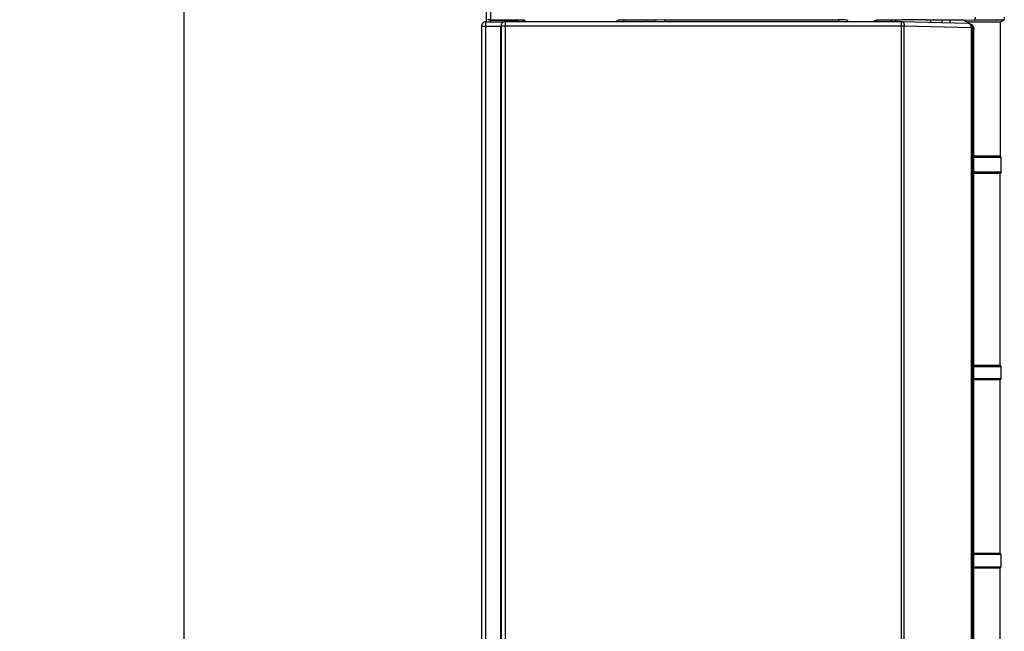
# Model space of a CAD drawing. Header units: millimetres. Extents: x -57 to 1892, y -935 to -279.
# Tile 23 of 40: x 1093 to 1161, y -434 to -392. Entities that reach past the tile are written whole.
import ezdxf

# ---------------------------------------------------------------- set-up
doc = ezdxf.new("R2010")
doc.units = ezdxf.units.MM
doc.header["$LTSCALE"] = 30.734
doc.header["$PDMODE"] = 3
doc.header["$PDSIZE"] = 2
doc.layers.get('0').update_dxf_attribs({"linetype": 'CONTINUOUS'})
doc.layers.get('Defpoints').update_dxf_attribs({"linetype": 'CONTINUOUS'})
for name, color, linetype in [('02___PRT_ALL_AXES', 7, 'CONTINUOUS'), ('03___PRT_ALL_CURVES', 7, 'CONTINUOUS'), ('ECAD_05030077', 7, 'CONTINUOUS'), ('标注', 2, 'CONTINUOUS')]:
    doc.layers.add(name, color=color, linetype=linetype)
doc.styles.get("Standard").update_dxf_attribs({"font": 'txt', "width": 0.707})
doc.dimstyles.get("Standard").update_dxf_attribs({"dimtxt": 10, "dimasz": 4, "dimexe": 2, "dimexo": 0, "dimtad": 0, "dimtih": 1, "dimtoh": 1, "dimdec": 1, "dimdsep": 46, "dimtxsty": 'Standard', "dimcen": 0.09, "dimclrd": 256, "dimclre": 256, "dimclrt": 256, "dimadec": 0, "dimazin": 0, "dimtp": 0.01, "dimtm": 0.01, "dimtfac": 1, "dimtdec": 1, "dimtofl": 0, "dimtmove": 0, "dimatfit": 3, "dimfxl": 0, "dimtolj": 1, "dimarcsym": 0})

# ---------------------------------------------------------------- blocks, each defined once
blk = doc.blocks.new('*D39')
at = {"layer": 'Defpoints', "color": 0}
for p in [(1125.944, -364.349), (1104.737, -614.349), (1125.944, -614.349)]:
    blk.add_point(p, dxfattribs=at)
at = {"layer": '标注', "lineweight": -2}
for p, q in [((1125.944, -364.349), (1102.737, -364.349)), ((1104.737, -368.349), (1104.737, -483.724)), ((1104.737, -610.349), (1104.737, -494.974)), ((1125.944, -614.349), (1102.737, -614.349))]:
    blk.add_line(p, q, dxfattribs=at)
at = {"layer": '标注'}
for points in [[(1105.404, -368.349), (1104.07, -368.349), (1104.737, -364.349)], [(1104.07, -610.349), (1105.404, -610.349), (1104.737, -614.349)]]:
    blk.add_solid(points, dxfattribs=at)
at = {"layer": '标注', "color": 0, "insert": (1104.737, -489.349), "char_height": 10, "attachment_point": 5}
blk.add_mtext('\\A1;{\\A1;250}', dxfattribs=at)

msp = doc.modelspace()

# ---------------------------------------------------------------- linework, layer by layer
at = {"color": 7, "linetype": 'Continuous'}
for p, q in [((1125.306, -392.647), (1125.306, -581.075)), ((1125.306, -392.647), (1126.644, -392.647)), ((1125.606, -581.375), (1125.606, -392.347)), ((1125.606, -392.347), (1126.818, -392.347)), ((1126.658, -392.544), (1126.644, -392.636)), ((1126.644, -581.075), (1126.644, -392.647)), ((1126.661, -392.556), (1126.656, -392.612)), ((1126.656, -392.612), (1126.656, -581.11)), ((1126.656, -392.612), (1154.526, -392.612)), ((1126.674, -392.504), (1126.658, -392.544)), ((1126.675, -392.503), (1126.688, -392.478)), ((1126.956, -581.41), (1126.956, -392.312)), ((1126.956, -392.312), (1154.338, -392.312)), ((1135.144, -392.224), (1135.144, -392.312)), ((1152.675, -392.303), (1152.675, -392.235)), ((1153.647, -392.312), (1153.647, -392.235)), ((1154.338, -581.41), (1154.338, -392.312)), ((1154.338, -392.312), (1158.951, -392.441)), ((1154.373, -392.148), (1159.373, -392.217)), ((1154.526, -581.11), (1154.526, -392.612)), ((1154.526, -392.612), (1159.138, -392.741)), ((1157.144, -392.39), (1157.144, -392.235)), ((1157.696, -392.406), (1157.696, -392.235)), ((1159.136, -392.682), (1159.138, -392.741)), ((1159.163, -392.528), (1159.251, -392.616)), ((1159.23, -392.63), (1159.241, -392.664)), ((1159.241, -392.664), (1159.251, -392.741)), ((1159.251, -392.616), (1159.297, -392.676)), ((1159.297, -392.676), (1159.328, -392.748)), ((1161.437, -392.217), (1159.373, -392.217)), ((1161.437, -392.217), (1161.147, -392.362)), ((1159.138, -392.741), (1159.138, -580.981)), ((1159.138, -392.741), (1159.251, -392.741)), ((1159.251, -392.741), (1159.251, -580.981)), ((1159.251, -392.741), (1159.339, -392.829)), ((1159.328, -392.748), (1159.339, -392.825)), ((1159.339, -579.897), (1159.339, -392.829))]:
    msp.add_line(p, q, dxfattribs=at)
for points in [[(1159.373, -392.217), (1159.392, -392.209), (1159.409, -392.188), (1159.424, -392.155), (1159.434, -392.114), (1159.441, -392.066), (1159.444, -392.017)], [(1125.606, -392.347), (1125.547, -392.353), (1125.49, -392.37), (1125.437, -392.399), (1125.391, -392.438), (1125.354, -392.484), (1125.328, -392.535), (1125.311, -392.59), (1125.306, -392.647)], [(1126.688, -392.478), (1126.678, -392.5), (1126.661, -392.556)], [(1126.956, -392.312), (1126.897, -392.318), (1126.84, -392.335), (1126.787, -392.364), (1126.741, -392.402), (1126.704, -392.448), (1126.688, -392.478)], [(1154.338, -392.312), (1154.388, -392.32), (1154.434, -392.349), (1154.473, -392.397), (1154.503, -392.46), (1154.521, -392.533), (1154.526, -392.612)], [(1158.951, -392.441), (1158.988, -392.445), (1159.024, -392.461), (1159.057, -392.489), (1159.086, -392.526), (1159.109, -392.572), (1159.126, -392.625), (1159.136, -392.682)], [(1158.951, -392.441), (1159.029, -392.451), (1159.102, -392.481), (1159.163, -392.528)], [(1159.163, -392.528), (1159.211, -392.591), (1159.23, -392.63)]]:
    msp.add_lwpolyline(points, dxfattribs=at)
msp.add_ellipse((1161.437, -392.017), major_axis=(0, 0.2), ratio=0.034921, start_param=-3.124139, end_param=-1.570796, dxfattribs=at)
at = {"layer": '02___PRT_ALL_AXES', "color": 7, "linetype": 'Continuous'}
for p, q in [((1125.644, -392.347), (1125.644, -364.649)), ((1125.944, -392.347), (1125.944, -364.349)), ((1127.703, -392.218), (1125.944, -392.218)), ((1127.669, -392.246), (1125.944, -392.246)), ((1127.669, -392.218), (1127.669, -392.246)), ((1127.669, -392.246), (1127.671, -392.312)), ((1127.763, -392.219), (1127.703, -392.218)), ((1127.813, -392.219), (1127.763, -392.219)), ((1127.882, -392.22), (1127.813, -392.219)), ((1127.927, -392.221), (1127.882, -392.22)), ((1127.972, -392.222), (1127.927, -392.221)), ((1128.016, -392.223), (1127.972, -392.222)), ((1128.06, -392.224), (1128.016, -392.223)), ((1128.358, -392.312), (1128.29, -392.244)), ((1134.777, -392.224), (1134.602, -392.312)), ((1137.344, -392.224), (1134.777, -392.224)), ((1137.944, -392.214), (1137.344, -392.224)), ((1137.344, -392.224), (1137.344, -392.312)), ((1137.944, -392.214), (1137.944, -392.312)), ((1137.944, -392.214), (1149.974, -392.214)), ((1149.974, -392.214), (1149.974, -392.312)), ((1150.574, -392.224), (1150.574, -392.312)), ((1150.574, -392.224), (1150.644, -392.294)), ((1152.629, -392.235), (1152.425, -392.303)), ((1153.919, -392.235), (1152.629, -392.235)), ((1153.919, -392.235), (1153.919, -392.312)), ((1156.369, -392.369), (1156.369, -392.235)), ((1158.62, -392.235), (1156.369, -392.235)), ((1158.874, -392.362), (1158.62, -392.235)), ((1158.874, -392.362), (1158.874, -392.441)), ((1161.147, -392.362), (1158.874, -392.362)), ((1161.147, -392.362), (1161.147, -401.624)), ((1161.147, -401.624), (1159.339, -401.624)), ((1159.339, -401.701), (1161.224, -401.701)), ((1161.147, -401.624), (1161.224, -401.701)), ((1161.224, -402.747), (1161.224, -401.701)), ((1161.224, -402.747), (1159.339, -402.747)), ((1161.147, -402.824), (1159.339, -402.824)), ((1161.224, -402.747), (1161.147, -402.824)), ((1161.147, -416.099), (1161.147, -402.824)), ((1161.147, -416.099), (1159.339, -416.099)), ((1159.339, -416.176), (1161.224, -416.176)), ((1161.147, -416.099), (1161.224, -416.176)), ((1161.224, -417.022), (1161.224, -416.176)), ((1161.224, -417.022), (1159.339, -417.022)), ((1161.147, -417.099), (1159.339, -417.099)), ((1161.224, -417.022), (1161.147, -417.099)), ((1161.147, -429.099), (1161.147, -417.099)), ((1161.147, -429.099), (1159.339, -429.099)), ((1161.224, -429.176), (1159.339, -429.176)), ((1161.147, -429.099), (1161.224, -429.176)), ((1161.224, -430.022), (1161.224, -429.176)), ((1159.339, -430.022), (1161.224, -430.022)), ((1161.147, -430.099), (1159.339, -430.099)), ((1161.147, -430.099), (1161.224, -430.022)), ((1161.147, -442.099), (1161.147, -430.099))]:
    msp.add_line(p, q, dxfattribs=at)
for points in [[(1125.944, -392.246), (1125.866, -392.237), (1125.794, -392.21), (1125.732, -392.167)], [(1125.944, -392.218), (1125.866, -392.208), (1125.794, -392.178)], [(1127.86, -392.312), (1127.856, -392.309), (1127.845, -392.301), (1127.833, -392.294), (1127.822, -392.287), (1127.811, -392.281), (1127.799, -392.276), (1127.788, -392.271), (1127.776, -392.266), (1127.765, -392.262), (1127.753, -392.259), (1127.741, -392.255), (1127.729, -392.253), (1127.716, -392.25), (1127.702, -392.248), (1127.686, -392.247), (1127.669, -392.246)], [(1128.29, -392.244), (1128.287, -392.242), (1128.282, -392.241), (1128.274, -392.239), (1128.265, -392.237), (1128.254, -392.236), (1128.242, -392.235), (1128.228, -392.233), (1128.213, -392.232), (1128.197, -392.231), (1128.18, -392.23), (1128.162, -392.229), (1128.143, -392.228), (1128.123, -392.227), (1128.103, -392.226), (1128.06, -392.224)], [(1128.29, -392.244), (1128.213, -392.254), (1128.14, -392.284), (1128.104, -392.312)]]:
    msp.add_lwpolyline(points, dxfattribs=at)
for centre, major_axis, start_param, end_param in [((1149.974, -392.224), (0.6, 0), 0.017453, 1.570796), ((1155.144, -392.235), (1.225, 0), 0, 3.141593)]:
    msp.add_ellipse(centre, major_axis=major_axis, ratio=0.017455, start_param=start_param, end_param=end_param, dxfattribs=at)
at = {"layer": '03___PRT_ALL_CURVES', "color": 5, "linetype": 'Continuous'}
msp.add_line((1159.339, -579.897), (1159.339, -393.824), dxfattribs=at)
at = {"layer": 'ECAD_05030077', "color": 7, "linetype": 'Continuous'}
msp.add_line((1136.644, -392.224), (1136.644, -392.312), dxfattribs=at)

# ---------------------------------------------------------------- dimensions: what is measured, and where the dimension line sits
at = {"layer": '标注', "color": 2}
dim = msp.add_linear_dim(base=(1104.737, -614.349), p1=(1125.944, -364.349), p2=(1125.944, -614.349), angle=90, text='{\\A1;<>}', dimstyle='Standard', override={"dimdec": 0, "dimzin": 0, "dimtxsty": 'Standard', "dimcen": 5.0292, "dimclrt": 0, "dimtdec": 4, "dimtzin": 0}, dxfattribs=at)
dim.commit()
dim.dimension.update_dxf_attribs({"geometry": '*D39', "text_midpoint": (1104.737, -489.349)})

doc.saveas('drawing.dxf')
